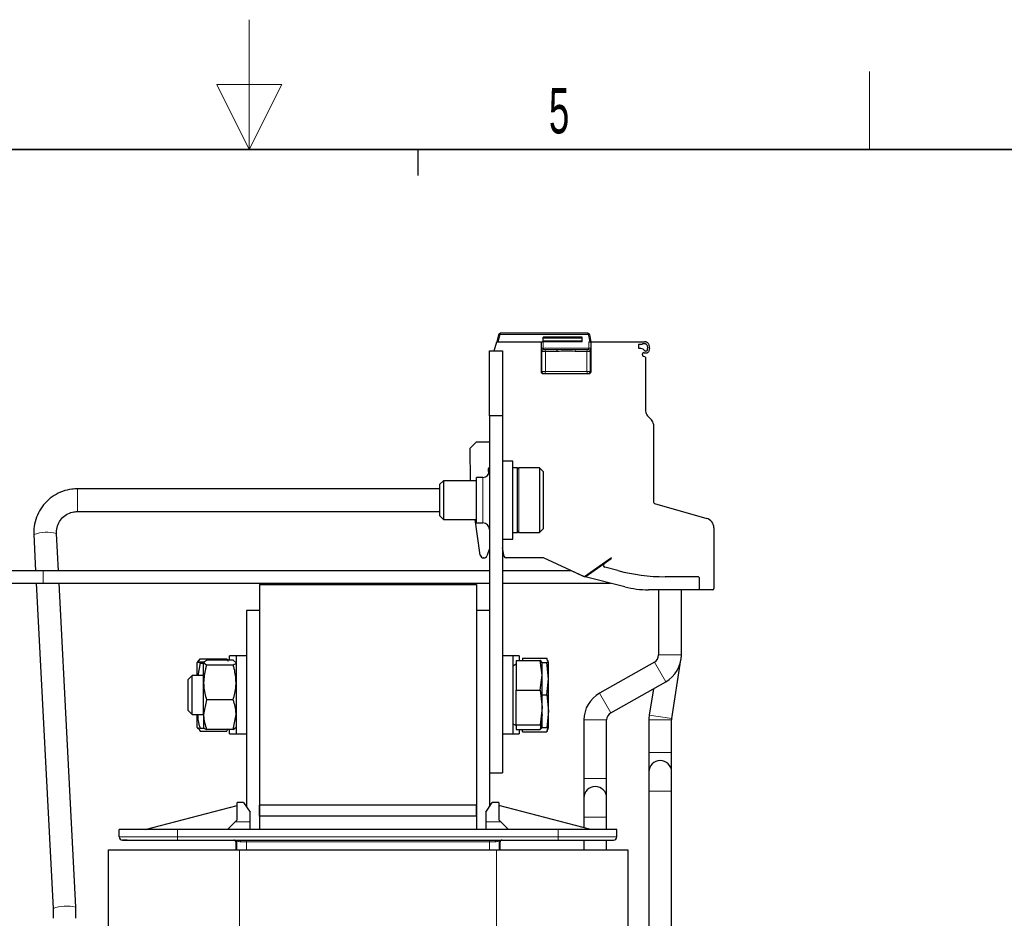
# Model space of a CAD drawing. Header units: millimetres. Extents: x 5 to 418, y 2 to 292.
# Tile 47 of 48: x 199 to 275, y 223 to 292. Entities that reach past the tile are written whole.
import ezdxf

# ---------------------------------------------------------------- set-up
doc = ezdxf.new("R2010")
doc.units = ezdxf.units.MM
doc.layers.add('SLD-0', color=7, linetype='Continuous')
doc.styles.add('SLDTEXTSTYLE0', font='TXT', dxfattribs={"width": 0.605})

msp = doc.modelspace()

# ---------------------------------------------------------------- linework, layer by layer
at = {"color": 7, "linetype": 'Continuous', "lineweight": 25}
for p, q in [((243.0714, 268.3462), (236.3123, 268.3462)), ((235.8498, 266.9962), (236.0505, 267.6962)), ((236.2161, 268.2738), (236.0505, 267.6962)), ((236.0505, 267.6962), (239.4619, 267.6962)), ((239.4619, 267.6962), (239.4619, 265.3962)), ((239.4619, 267.6962), (239.4853, 267.6962)), ((239.4853, 267.6962), (239.6369, 267.6962)), ((242.6369, 268.0462), (239.6369, 268.0462)), ((239.6369, 267.6962), (239.6369, 268.0462)), ((242.6369, 267.6962), (239.6369, 267.6962)), ((242.6369, 267.6962), (242.6369, 268.0462)), ((243.1388, 267.6962), (243.2886, 267.6962)), ((243.3119, 267.6962), (243.2192, 268.2223)), ((243.2886, 267.6962), (243.3119, 267.6962)), ((243.3119, 267.6962), (247.4369, 267.6962)), ((243.3119, 265.3962), (243.3119, 267.6962)), ((235.4869, 261.9962), (235.4869, 266.9962)), ((235.4869, 266.9962), (236.4869, 266.9962)), ((236.4869, 266.9962), (236.4869, 261.9962)), ((239.4853, 267.1962), (239.4862, 267.1013)), ((239.6482, 267.0962), (240.6474, 267.0962)), ((240.6474, 267.0962), (242.1264, 267.0962)), ((242.1264, 267.0962), (243.1257, 267.0962)), ((243.0913, 267.0962), (243.1257, 267.0962)), ((243.1307, 267.1038), (243.153, 267.0937)), ((247.2369, 267.4962), (246.9619, 267.4962)), ((246.9619, 267.4962), (246.9619, 267.1962)), ((246.9619, 267.1962), (247.1119, 267.1962)), ((247.1119, 267.1962), (247.3032, 267.145)), ((247.4369, 267.5462), (247.3235, 267.5462)), ((247.2619, 266.68), (247.2619, 266.7622)), ((247.5119, 266.519), (247.3277, 266.5861)), ((247.5119, 266.519), (247.5119, 262.3533)), ((239.6121, 265.2462), (243.1617, 265.2462)), ((236.4869, 261.9962), (235.4869, 261.9962)), ((235.4869, 261.9962), (235.4869, 234.4962)), ((236.4869, 261.9962), (236.4869, 234.4962)), ((247.6584, 261.9998), (247.9655, 261.6927)), ((248.1119, 261.3391), (248.1119, 255.3467)), ((233.9956, 259.4963), (234.4869, 259.9962)), ((234.4869, 259.9962), (235.4869, 259.9962)), ((234.0393, 256.9962), (233.9956, 259.4963)), ((237.2869, 258.4962), (236.4869, 258.4962)), ((237.2869, 252.4962), (237.2869, 258.4962)), ((235.3921, 257.8913), (235.4121, 257.4831)), ((237.6369, 257.9962), (237.2869, 257.9962)), ((237.6369, 252.9962), (237.6369, 257.9962)), ((239.3369, 257.9962), (237.7619, 257.9962)), ((239.6369, 257.6962), (239.3369, 257.9962)), ((239.3369, 257.9962), (239.3369, 252.9962)), ((231.9437, 256.9962), (231.6369, 256.6895)), ((234.4869, 256.9962), (231.9437, 256.9962)), ((231.9437, 256.9962), (231.9437, 253.9962)), ((234.9869, 257.2462), (234.4869, 257.2462)), ((234.4869, 255.4962), (234.4869, 257.2462)), ((239.6369, 257.6962), (239.6369, 253.2962)), ((231.6369, 256.3717), (203.7837, 256.3717)), ((231.6369, 256.6895), (231.6369, 254.303)), ((234.4869, 253.7462), (234.4869, 255.4962)), ((248.1844, 255.2505), (252.2186, 254.0937)), ((203.7837, 254.6217), (231.6369, 254.6217)), ((231.6369, 254.303), (231.9437, 253.9962)), ((231.9437, 253.9962), (234.4869, 253.9962)), ((234.7865, 251.2614), (234.4022, 253.9962)), ((234.4869, 253.7462), (234.9869, 253.7462)), ((239.3369, 252.9962), (239.6369, 253.2962)), ((252.7619, 253.3728), (252.7619, 248.6962)), ((200.4131, 252.8451), (200.5569, 250.0462)), ((202.3092, 250.0462), (202.1608, 252.9349)), ((236.4869, 252.4962), (237.2869, 252.4962)), ((237.2869, 252.9962), (237.6369, 252.9962)), ((237.7619, 252.9962), (239.3369, 252.9962)), ((235.4869, 251.7533), (235.2894, 251.2107)), ((236.6268, 251.165), (236.4869, 251.8229)), ((235.0545, 251.0462), (235.0341, 251.0462)), ((239.6619, 251.0462), (236.7735, 251.0462)), ((242.7982, 249.5838), (239.6619, 251.0462)), ((244.8868, 251.0462), (242.7982, 249.5838)), ((244.3171, 250.6136), (244.8635, 250.9962)), ((244.8635, 250.9962), (244.8868, 251.0462)), ((242.847, 249.5842), (244.3171, 250.6136)), ((245.3816, 250.0733), (244.3643, 250.3458)), ((201.1369, 250.0462), (197.4069, 250.0462)), ((235.4869, 250.0462), (201.1369, 250.0462)), ((241.8064, 250.0462), (236.4869, 250.0462)), ((241.8589, 250.0199), (241.8391, 250.031)), ((242.7313, 249.6131), (241.8589, 250.0199)), ((242.74, 249.6109), (242.7313, 249.6131)), ((242.847, 249.5842), (242.8115, 249.5931)), ((245.9161, 248.819), (242.847, 249.5842)), ((251.5119, 249.5962), (249.0051, 249.5962)), ((251.6619, 248.5962), (251.6619, 249.4462)), ((197.4069, 249.0962), (201.1369, 249.0962)), ((200.6057, 249.0962), (201.8924, 224.0539)), ((201.1369, 249.0962), (235.4869, 249.0962)), ((203.6401, 224.1437), (202.358, 249.0962)), ((217.7869, 248.9962), (234.4869, 248.9962)), ((217.7869, 248.9962), (217.7869, 231.9962)), ((234.4869, 248.9962), (234.4869, 231.9962)), ((236.4869, 249.0962), (244.8042, 249.0962)), ((251.6619, 248.5962), (247.7305, 248.5962)), ((248.5119, 248.5962), (248.5119, 243.5712)), ((250.2619, 243.5712), (250.2619, 248.5962)), ((252.6619, 248.5962), (251.6619, 248.5962)), ((217.7869, 246.9962), (216.7869, 246.9962)), ((216.7869, 246.9962), (216.7869, 231.8837)), ((217.7869, 246.9962), (217.7869, 230.1212)), ((235.4869, 246.9962), (234.4869, 246.9962)), ((234.4869, 246.9962), (234.4869, 230.1212)), ((235.4869, 246.9962), (235.4869, 231.8837)), ((215.9869, 243.4962), (215.4869, 243.4962)), ((215.4869, 243.1599), (215.4869, 243.4962)), ((216.7869, 243.4962), (215.9869, 243.4962)), ((215.9869, 243.4962), (215.9869, 237.4962)), ((237.2869, 243.4962), (236.4869, 243.4962)), ((237.7869, 243.4962), (237.2869, 243.4962)), ((237.2869, 243.4962), (237.2869, 237.4962)), ((237.7869, 243.4962), (237.7869, 243.1576)), ((238.0369, 243.3338), (239.8961, 243.3338)), ((238.0369, 243.3338), (238.0369, 243.1576)), ((239.9509, 243.1472), (239.8961, 243.3338)), ((213.2102, 242.9404), (212.9869, 242.9945)), ((212.9869, 241.9962), (212.9869, 242.9945)), ((213.0502, 243.1058), (212.988, 242.9982)), ((213.2102, 242.9404), (213.045, 241.9962)), ((213.0834, 243.0866), (213.2102, 243.287)), ((213.2102, 243.287), (215.2636, 243.287)), ((213.2102, 243.0485), (213.5656, 243.0485)), ((213.2102, 242.9404), (213.4869, 242.9404)), ((213.7102, 242.7917), (213.4869, 242.9758)), ((213.4869, 241.4598), (213.4869, 242.9758)), ((215.7636, 243.1599), (213.7102, 243.1599)), ((215.7636, 242.7917), (213.7102, 242.7917)), ((215.2636, 243.287), (215.3111, 243.1599)), ((215.2636, 243.287), (215.382, 243.0866)), ((215.7636, 243.1599), (215.9869, 242.9758)), ((237.5369, 242.8606), (237.2869, 242.7162)), ((237.5369, 243.1576), (239.3961, 243.1576)), ((237.5369, 243.1576), (237.5369, 240.8584)), ((239.5369, 242.008), (239.3961, 243.1576)), ((239.5369, 242.9962), (239.5297, 243.0161)), ((239.5369, 242.9962), (239.8961, 242.9962)), ((239.5369, 242.008), (239.5369, 242.9962)), ((240.0369, 241.7462), (239.8961, 242.9962)), ((240.0369, 242.9962), (239.9783, 243.1571)), ((240.0369, 241.7462), (240.0369, 242.9962)), ((248.1944, 243.0271), (243.9684, 240.6389)), ((249.5195, 238.6684), (250.233, 243.202)), ((212.5937, 241.9962), (212.2869, 241.6895)), ((213.4869, 241.9962), (212.5937, 241.9962)), ((212.5937, 240.6844), (212.5937, 241.9962)), ((239.3961, 240.8584), (239.5369, 242.008)), ((239.5369, 239.5277), (239.5369, 242.008)), ((212.2869, 240.6459), (212.2869, 241.6895)), ((213.4869, 238.9803), (213.4869, 241.4598)), ((239.8961, 240.4962), (240.0369, 241.7462)), ((240.0369, 239.2462), (240.0369, 241.7462)), ((244.8294, 239.1154), (249.0554, 241.5036)), ((212.2869, 239.303), (212.2869, 240.6459)), ((212.5937, 238.9962), (212.5937, 240.6844)), ((237.5369, 240.8584), (239.3961, 240.8584)), ((237.5369, 238.1971), (237.5369, 240.8584)), ((239.3961, 240.8584), (239.5369, 239.5277)), ((239.5369, 240.4962), (239.8961, 240.4962)), ((239.8961, 240.4962), (240.0369, 239.2462)), ((248.1101, 240.9694), (247.7908, 238.9405)), ((213.7102, 240.128), (213.4869, 238.9803)), ((215.7636, 240.128), (213.7102, 240.128)), ((239.5369, 239.5277), (239.3961, 238.1971)), ((239.5369, 238.016), (239.5369, 239.5277)), ((212.2869, 239.303), (212.5937, 238.9962)), ((212.5937, 238.9962), (213.4869, 238.9962)), ((212.9869, 237.998), (212.9869, 238.9962)), ((213.4869, 238.9803), (213.4869, 237.9962)), ((215.7636, 237.8325), (215.9869, 238.9803)), ((239.5369, 238.9845), (239.3961, 237.8349)), ((240.0369, 239.2462), (239.8961, 237.9962)), ((240.0369, 237.9962), (240.0369, 239.2462)), ((215.7636, 237.8325), (215.9869, 238.0167)), ((237.2869, 238.2762), (237.5369, 238.1319)), ((237.5369, 238.1971), (239.3961, 238.1971)), ((237.5369, 238.1971), (237.5369, 237.8349)), ((242.7619, 238.5712), (242.7619, 234.0712)), ((244.5119, 234.0712), (244.5119, 238.5712)), ((247.7619, 238.5712), (247.7619, 236.0712)), ((249.5119, 236.0712), (249.5119, 238.5712)), ((212.9869, 237.9962), (213.0502, 237.8867)), ((213.0834, 237.9059), (213.2102, 237.7054)), ((213.2102, 237.9439), (213.5656, 237.9439)), ((213.2102, 237.7054), (215.2636, 237.7054)), ((215.7636, 237.8325), (213.7102, 237.8325)), ((215.2636, 237.7054), (215.382, 237.9058)), ((215.4869, 237.4962), (215.4869, 237.8325)), ((215.4869, 237.4962), (215.9869, 237.4962)), ((215.9869, 237.4962), (216.7869, 237.4962)), ((236.4869, 237.4962), (237.2869, 237.4962)), ((237.2869, 237.4962), (237.7869, 237.4962)), ((237.5369, 237.8349), (239.3961, 237.8349)), ((237.7869, 237.8349), (237.7869, 237.4962)), ((238.0369, 237.6586), (238.0369, 237.8349)), ((238.0369, 237.6586), (239.8961, 237.6586)), ((239.5297, 237.9763), (239.5369, 237.9962)), ((239.5369, 237.9962), (239.8961, 237.9962)), ((239.9509, 237.8453), (239.8961, 237.6586)), ((239.9783, 237.8353), (240.0369, 237.9962)), ((247.7619, 236.0712), (247.7619, 234.5712)), ((249.5119, 234.5712), (249.5119, 236.0712)), ((235.4869, 234.4962), (236.4869, 234.4962)), ((247.7619, 234.5712), (247.7619, 233.0712)), ((249.5119, 233.0712), (249.5119, 234.5712)), ((242.7619, 234.0712), (242.7619, 232.5712)), ((244.5119, 232.5712), (244.5119, 234.0712)), ((247.7619, 233.0712), (247.7619, 188.1712)), ((249.5119, 188.1712), (249.5119, 233.0712)), ((208.9869, 230.1212), (216.0619, 231.9712)), ((216.0619, 230.8712), (216.0619, 232.2212)), ((216.5619, 232.2212), (216.0619, 232.2212)), ((216.5619, 232.2212), (217.0619, 231.4712)), ((217.7869, 231.1462), (217.7869, 231.9962)), ((234.4869, 231.9962), (217.7869, 231.9962)), ((234.4869, 231.1462), (234.4869, 231.9962)), ((235.2119, 231.4712), (235.7119, 232.2212)), ((236.2119, 232.2212), (235.7119, 232.2212)), ((236.2119, 232.2212), (236.2119, 230.8712)), ((243.2869, 230.1212), (236.2119, 231.9712)), ((242.7619, 232.5712), (242.7619, 231.0712)), ((244.5119, 231.0712), (244.5119, 232.5712)), ((217.0619, 230.7212), (217.0619, 231.4712)), ((235.2119, 231.4712), (235.2119, 230.7212)), ((215.9119, 230.7212), (215.3119, 230.1212)), ((216.0619, 230.8712), (215.9119, 230.7212)), ((217.0619, 230.1212), (217.0619, 230.7212)), ((234.4869, 231.1462), (217.7869, 231.1462)), ((217.7869, 231.1462), (217.7869, 230.1212)), ((234.4869, 231.1462), (234.4869, 230.1212)), ((235.2119, 230.7212), (235.2119, 230.1212)), ((236.3619, 230.7212), (236.2119, 230.8712)), ((236.9619, 230.1212), (236.3619, 230.7212)), ((242.7619, 231.0712), (242.7619, 230.2585)), ((244.5119, 230.1212), (244.5119, 231.0712)), ((206.9869, 229.5712), (206.9869, 230.1212)), ((211.4869, 230.1212), (206.9869, 230.1212)), ((240.7869, 230.1212), (211.4869, 230.1212)), ((245.2869, 230.1212), (240.7869, 230.1212)), ((245.2869, 229.5712), (245.2869, 230.1212)), ((211.4869, 229.3212), (240.7869, 229.3212)), ((215.9619, 229.1712), (215.9619, 228.5712)), ((236.3119, 228.5712), (236.3119, 229.1712)), ((242.7619, 229.3212), (242.7619, 228.5712)), ((244.5119, 228.5712), (244.5119, 229.3212)), ((206.1369, 228.5712), (206.1369, 181.6712)), ((206.1369, 228.5712), (216.2369, 228.5712)), ((216.2369, 228.5712), (236.0369, 228.5712)), ((236.0369, 228.5712), (246.1369, 228.5712)), ((246.1369, 228.5712), (246.1369, 181.6712))]:
    msp.add_line(p, q, dxfattribs=at)
at = {"color": 7, "linetype": 'Continuous', "lineweight": 18}
for p, q in [((243.0714, 268.3462), (243.0714, 268.2462)), ((236.1546, 267.6962), (236.3123, 268.2462)), ((236.3123, 268.2462), (243.0714, 268.2462)), ((239.4853, 267.6962), (239.4853, 267.1962)), ((239.6369, 267.6962), (239.6351, 267.1962)), ((242.6369, 267.9712), (239.6369, 267.9712)), ((239.6369, 267.7712), (242.6369, 267.7712)), ((243.2192, 268.2223), (243.1207, 268.2049)), ((243.1207, 268.2049), (243.2104, 267.6962)), ((243.1388, 267.1962), (243.1388, 267.6962)), ((243.2886, 267.1962), (243.2886, 267.6962)), ((239.4853, 267.1962), (239.6351, 267.1962)), ((239.4984, 266.9462), (239.5327, 266.9462)), ((239.5327, 266.9462), (239.5327, 265.3962)), ((239.5327, 266.9462), (239.634, 266.9462)), ((239.634, 266.9462), (239.7962, 266.9462)), ((243.1388, 267.1962), (239.6351, 267.1962)), ((240.6967, 266.9462), (239.7962, 266.9462)), ((239.7962, 266.9462), (239.7962, 265.3962)), ((242.9777, 266.9462), (242.0771, 266.9462)), ((242.9777, 265.3962), (242.9777, 266.9462)), ((242.9777, 266.9462), (243.1398, 266.9462)), ((243.2886, 267.1962), (243.1388, 267.1962)), ((243.1398, 266.9462), (243.2411, 266.9462)), ((243.2411, 265.3962), (243.2411, 266.9462)), ((243.2411, 266.9462), (243.2755, 266.9462)), ((239.5327, 265.3962), (239.4619, 265.3962)), ((239.634, 265.3962), (239.5327, 265.3962)), ((239.7962, 265.3962), (239.634, 265.3962)), ((239.7962, 265.3962), (242.9777, 265.3962)), ((243.1398, 265.3962), (242.9777, 265.3962)), ((243.2411, 265.3962), (243.1398, 265.3962)), ((243.3119, 265.3962), (243.2411, 265.3962)), ((237.7619, 257.9962), (237.7619, 252.9962)), ((234.9869, 255.4962), (234.9869, 257.2462)), ((203.7837, 256.3717), (203.7837, 254.6217)), ((234.9869, 253.7462), (234.9869, 255.4962)), ((201.1369, 249.0962), (201.1369, 250.0462)), ((248.5119, 243.5712), (250.2619, 243.5712)), ((248.1944, 243.0271), (249.0554, 241.5036)), ((243.9684, 240.6389), (244.8294, 239.1154)), ((247.7908, 238.9405), (249.5195, 238.6684)), ((242.7619, 238.5712), (244.5119, 238.5712)), ((247.7619, 238.5712), (249.5119, 238.5712)), ((247.7619, 236.0712), (249.5119, 236.0712)), ((242.7619, 234.0712), (244.5119, 234.0712)), ((247.7619, 233.0712), (249.5119, 233.0712)), ((217.0619, 230.7212), (215.9119, 230.7212)), ((236.3619, 230.7212), (235.2119, 230.7212)), ((242.7619, 231.0712), (244.5119, 231.0712)), ((211.4869, 229.5712), (211.4869, 230.1212)), ((240.7869, 230.1212), (240.7869, 229.5712)), ((206.9869, 229.5712), (211.4869, 229.5712)), ((211.4869, 229.3212), (211.4869, 229.5712)), ((240.7869, 229.5712), (211.4869, 229.5712)), ((216.043, 229.1712), (215.9619, 229.1712)), ((216.0476, 229.2), (216.043, 229.1712)), ((216.0476, 229.2), (216.0476, 228.5712)), ((216.7836, 229.1712), (216.3289, 229.1712)), ((235.4902, 229.1712), (216.7836, 229.1712)), ((216.7836, 229.1712), (216.7836, 228.5712)), ((235.945, 229.1712), (235.4902, 229.1712)), ((235.4902, 228.5712), (235.4902, 229.1712)), ((236.2262, 228.5712), (236.2262, 229.2)), ((236.2308, 229.1712), (236.2262, 229.2)), ((236.3119, 229.1712), (236.2308, 229.1712)), ((240.7869, 229.3212), (240.7869, 229.5712)), ((240.7869, 229.5712), (245.2869, 229.5712)), ((216.2369, 228.5712), (216.2369, 181.6712)), ((236.0369, 228.5712), (236.0369, 181.6712))]:
    msp.add_line(p, q, dxfattribs=at)
at = {"color": 7, "linetype": 'Continuous', "lineweight": 18, "flags": 128}
for points in [[(240.6474, 267.0962), (240.657, 267.0933), (240.6663, 267.0848), (240.6748, 267.0709), (240.6823, 267.0523), (240.6884, 267.0296), (240.693, 267.0036), (240.6958, 266.9755), (240.6967, 266.9462)], [(216.3289, 229.1712), (216.3271, 229.2005), (216.3217, 229.2286), (216.3131, 229.2546), (216.3014, 229.2773), (216.2872, 229.2959), (216.271, 229.3098), (216.2534, 229.3183), (216.2351, 229.3212)], [(236.0387, 229.3212), (236.0204, 229.3183), (236.0028, 229.3098), (235.9866, 229.2959), (235.9724, 229.2773), (235.9608, 229.2546), (235.9521, 229.2286), (235.9468, 229.2005), (235.945, 229.1712)]]:
    msp.add_lwpolyline(points, dxfattribs=at)
at = {"color": 7, "linetype": 'Continuous', "lineweight": 25}
for centre, radius, start, end in [((243.0714, 268.1962), 0.15, 10, 90), ((247.4369, 267.022), 0.6742, 81.774378, 90), ((247.3235, 267.4462), 0.1, 90, 150), ((247.3619, 266.7622), 0.1, 61.037052, 180), ((247.7368, 267.4396), 0.5242, 214.190974, 244.593396), ((247.7368, 267.4396), 0.6742, 241.037052, 244.593396), ((247.4369, 267.022), 0.5242, 81.774378, 90), ((247.3619, 266.68), 0.1, 180, 250), ((248.0119, 262.3533), 0.5, 180, 225), ((247.6119, 261.3391), 0.5, 0, 45), ((234.9869, 257.7462), 0.5, 270, 0), ((235.4919, 257.8962), 0.1, 92.878625, 182.80637), ((237.7619, 257.8712), 0.125, 90, 180), ((248.2119, 255.3467), 0.1, 180, 254), ((252.0119, 253.3728), 0.75, 0, 74), ((234.9869, 253.2462), 0.5, 0, 90), ((237.7619, 253.1212), 0.125, 180, 270), ((235.0341, 251.2962), 0.25, 188, 270), ((235.0545, 251.2962), 0.25, 270, 340), ((236.7735, 251.1962), 0.15, 192, 270), ((244.4031, 250.4907), 0.15, 125, 255), ((249.0051, 263.5962), 14, 255, 270), ((251.5119, 249.4462), 0.15, 0, 90), ((247.7305, 256.0962), 7.5, 256, 270), ((252.6619, 248.6962), 0.1, 270, 0), ((247.8869, 243.5712), 0.625, 299.471837, 0), ((247.8869, 243.5712), 2.375, 299.471837, 0), ((245.1369, 238.5712), 2.375, 119.471837, 180), ((245.1369, 238.5712), 0.625, 119.471837, 180), ((250.1369, 238.5712), 2.375, 171.055837, 180), ((250.1369, 238.5712), 0.625, 171.055837, 180), ((248.6369, 234.5712), 0.875, 0, 180), ((243.6369, 232.5712), 0.875, 0, 180), ((207.2369, 229.5712), 0.25, 180, 270), ((215.8119, 229.1712), 0.15, 0, 90), ((236.4619, 229.1712), 0.15, 90, 180), ((245.0369, 229.5712), 0.25, 270, 0)]:
    msp.add_arc(centre, radius, start, end, dxfattribs=at)
at = {"color": 7, "linetype": 'Continuous', "lineweight": 18}
for centre, radius, start, end in [((243.0714, 268.1962), 0.05, 10, 90), ((239.6483, 266.9463), 0.1499, 90.039174, 180.039375), ((239.6826, 266.9463), 0.1499, 90.039315, 180.039261), ((239.6614, 266.9622), 0.1357, 353.234655, 81.053292), ((243.1124, 266.9622), 0.1357, 98.946007, 186.765465), ((243.0912, 266.9463), 0.1499, 359.96074, 89.959814), ((243.1256, 266.9463), 0.1499, 359.96071, 89.960653), ((239.6826, 265.3961), 0.1499, 179.960739, 269.960694), ((239.6614, 265.3802), 0.1357, 278.946708, 6.765345), ((243.1124, 265.3802), 0.1357, 173.234655, 261.053292), ((243.0912, 265.3961), 0.1499, 270.039315, 0.039261), ((201.4293, 250.1073), 2.9207, 75.496955, 110.362842), ((215.893, 229.1712), 0.15, 359.995061, 89.99506), ((215.9008, 229.1985), 0.1468, 0.576703, 56.743946), ((214.7465, 229.2087), 2.0374, 358.945746, 3.165626), ((237.5273, 229.2087), 2.0374, 176.834374, 181.054254), ((236.373, 229.1985), 0.1468, 123.256054, 179.423297), ((236.3808, 229.1712), 0.15, 90.00494, 180.004939), ((202.9085, 221.317), 2.9198, 75.489867, 110.36634)]:
    msp.add_arc(centre, radius, start, end, dxfattribs=at)
at = {"color": 7, "linetype": 'Continuous', "lineweight": 25}
for centre, start_param, end_param in [((239.6121, 265.3962), 3.1415927, 4.712389), ((243.1617, 265.3962), 4.712389, 6.2831853)]:
    msp.add_ellipse(centre, major_axis=(0.1502, 0), ratio=0.9986295, start_param=start_param, end_param=end_param, dxfattribs=at)
for points in [[(236.2161, 268.2738), (236.2201, 268.2839), (236.228, 268.304), (236.2512, 268.3273), (236.28, 268.3432), (236.3015, 268.3452), (236.3123, 268.3462)], [(236.3123, 268.2462), (236.3123, 268.2528), (236.3123, 268.2659), (236.3123, 268.2847), (236.3123, 268.3023), (236.3123, 268.312), (236.3123, 268.3169)]]:
    msp.add_open_spline(points, degree=3, dxfattribs=at)
at = {"color": 7, "linetype": 'Continuous', "lineweight": 18}
for points in [[(236.3123, 268.3169), (236.3123, 268.3213), (236.3123, 268.33), (236.3123, 268.3391), (236.3123, 268.3451), (236.3123, 268.3459), (236.3123, 268.3462)], [(236.3123, 268.2462), (236.2997, 268.2498), (236.2745, 268.2571), (236.2427, 268.2662), (236.2205, 268.2725), (236.2176, 268.2734), (236.2161, 268.2738)], [(242.0771, 266.9462), (242.0779, 266.9659), (242.0793, 267.0052), (242.0907, 267.0548), (242.107, 267.0895), (242.12, 267.094), (242.1264, 267.0962)]]:
    msp.add_open_spline(points, degree=3, dxfattribs=at)
at = {"color": 7, "linetype": 'Continuous', "lineweight": 25}
for points, knots in [([(247.5334, 267.6893), (247.5599, 267.6826), (247.613, 267.6694), (247.6863, 267.6113), (247.757, 267.5053), (247.8038, 267.3121), (247.8021, 267.1152), (247.7537, 266.9561), (247.7034, 266.8765), (247.636, 266.8271), (247.565, 266.8059), (247.4991, 266.8095), (247.4617, 266.8248), (247.4476, 266.8305)], [0, 0, 0, 0, 0.066755, 0.1334046, 0.2244244, 0.3758442, 0.6153385, 0.6989867, 0.7832525, 0.8420545, 0.9007761, 0.9624997, 1, 1, 1, 1]), ([(239.4876, 267.1962), (239.4869, 267.1804), (239.4854, 267.148), (239.4859, 267.1147), (239.4861, 267.0977)], [0, 0, 0, 0, 0.48827461, 1, 1, 1, 1]), ([(243.1257, 267.0962), (243.1267, 267.0968), (243.1287, 267.0979), (243.1314, 267.1063), (243.1337, 267.1182), (243.136, 267.1369), (243.1382, 267.1632), (243.1386, 267.1858), (243.1388, 267.1962)], [0, 0, 0, 0, 0.1555569, 0.3024055, 0.4405568, 0.5700263, 0.8020288, 1, 1, 1, 1]), ([(243.2878, 267.0977), (243.288, 267.1147), (243.2884, 267.148), (243.287, 267.1804), (243.2863, 267.1962)], [0, 0, 0, 0, 0.511686, 1, 1, 1, 1]), ([(243.2874, 267.0944), (243.2878, 267.1107), (243.2884, 267.1434), (243.2885, 267.1786), (243.2886, 267.1962)], [0, 0, 0, 0, 0.4973924, 1, 1, 1, 1]), ([(247.5119, 267.5408), (247.5221, 267.5382), (247.5424, 267.533), (247.5737, 267.5079), (247.6109, 267.4531), (247.6488, 267.3249), (247.6533, 267.187), (247.6313, 267.0664), (247.6128, 267.0141), (247.5885, 266.98), (247.5698, 266.9646), (247.5492, 266.958), (247.5299, 266.9588), (247.518, 266.9636), (247.5119, 266.966)], [0, 0, 0, 0, 0.0442856, 0.0883509, 0.1667129, 0.3230668, 0.6497438, 0.7422619, 0.844931, 0.882061, 0.9195107, 0.9458653, 0.972227, 1, 1, 1, 1]), ([(203.7837, 256.3717), (203.6365, 256.366), (203.2459, 256.3508), (202.6248, 256.1944), (201.9637, 255.8738), (201.3878, 255.4167), (200.9235, 254.8476), (200.5963, 254.1927), (200.4159, 253.5121), (200.414, 253.0572), (200.4131, 252.8451)], [0, 0, 0, 0, 0.0808381, 0.2145146, 0.3483645, 0.4821908, 0.615965, 0.7496684, 0.8832954, 1, 1, 1, 1]), ([(202.1608, 252.9349), (202.16, 253.0048), (202.1574, 253.2411), (202.2585, 253.64), (202.5254, 254.0743), (202.9169, 254.4038), (203.3555, 254.5919), (203.6543, 254.6127), (203.7837, 254.6217)], [0, 0, 0, 0, 0.0810118, 0.2739595, 0.4674252, 0.6604627, 0.8529238, 1, 1, 1, 1]), ([(212.9869, 242.9945), (212.9871, 242.9958), (212.9903, 243.014), (213.1043, 243.0319), (213.2102, 243.0485)], [0, 0, 0, 0, 0.0702006, 1, 1, 1, 1]), ([(213.12, 243.0281), (213.1218, 243.039), (213.1362, 243.1274), (213.1756, 243.2125), (213.2102, 243.287)], [0, 0, 0, 0, 0.1233456, 1, 1, 1, 1]), ([(213.4869, 242.9758), (213.4871, 242.9802), (213.4903, 243.0423), (213.6043, 243.1033), (213.7102, 243.1599)], [0, 0, 0, 0, 0.0702006, 1, 1, 1, 1]), ([(213.7102, 242.7917), (213.6804, 242.6932), (213.549, 242.2594), (213.514, 241.8085), (213.4869, 241.4598)], [0, 0, 0, 0, 0.2269026, 1, 1, 1, 1]), ([(215.9869, 242.9758), (215.9867, 242.9714), (215.9835, 242.9093), (215.8696, 242.8483), (215.7636, 242.7917)], [0, 0, 0, 0, 0.0702006, 1, 1, 1, 1]), ([(215.9869, 241.4598), (215.9599, 241.8085), (215.9249, 242.2594), (215.7934, 242.6932), (215.7636, 242.7917)], [0, 0, 0, 0, 0.7730974, 1, 1, 1, 1]), ([(239.5369, 242.9765), (239.5211, 243.0223), (239.5002, 243.0831), (239.4167, 243.1429), (239.3961, 243.1576)], [0, 0, 0, 0, 0.7546146, 1, 1, 1, 1]), ([(240.0369, 242.9962), (240.0211, 242.9962), (240.0002, 242.9962), (239.9167, 242.9962), (239.8961, 242.9962)], [0, 0, 0, 0, 0.7546146, 1, 1, 1, 1]), ([(213.4869, 241.4598), (213.4897, 241.3497), (213.5009, 240.899), (213.6201, 240.4598), (213.7102, 240.128)], [0, 0, 0, 0, 0.2443658, 1, 1, 1, 1]), ([(215.7636, 240.128), (215.8537, 240.4598), (215.973, 240.899), (215.9842, 241.3497), (215.9869, 241.4598)], [0, 0, 0, 0, 0.7556342, 1, 1, 1, 1]), ([(215.9869, 238.9803), (215.9867, 239.0075), (215.9835, 239.395), (215.8696, 239.7748), (215.7636, 240.128)], [0, 0, 0, 0, 0.07020058, 1, 1, 1, 1]), ([(213.0117, 238.9962), (213.0347, 238.7336), (213.0658, 238.3771), (213.1801, 238.0342), (213.2102, 237.9439)], [0, 0, 0, 0, 0.7367277, 1, 1, 1, 1]), ([(213.4869, 238.9803), (213.4871, 238.953), (213.4903, 238.5655), (213.6043, 238.1857), (213.7102, 237.8325)], [0, 0, 0, 0, 0.0702006, 1, 1, 1, 1]), ([(213.4869, 238.0167), (213.4871, 238.0123), (213.4903, 237.9501), (213.6043, 237.8892), (213.7102, 237.8325)], [0, 0, 0, 0, 0.0702006, 1, 1, 1, 1]), ([(239.5369, 238.016), (239.5211, 238.0618), (239.5002, 238.1226), (239.4167, 238.1824), (239.3961, 238.1971)], [0, 0, 0, 0, 0.75461458, 1, 1, 1, 1]), ([(239.3961, 237.8349), (239.3989, 237.8368), (239.4851, 237.8965), (239.5114, 237.9572), (239.5369, 238.016)], [0, 0, 0, 0, 0.0314494, 1, 1, 1, 1]), ([(212.9869, 237.998), (212.9871, 237.9967), (212.9903, 237.9785), (213.1043, 237.9606), (213.2102, 237.9439)], [0, 0, 0, 0, 0.0702006, 1, 1, 1, 1]), ([(240.0369, 237.9962), (240.0211, 237.9962), (240.0002, 237.9962), (239.9167, 237.9962), (239.8961, 237.9962)], [0, 0, 0, 0, 0.7546146, 1, 1, 1, 1]), ([(239.9666, 237.9962), (239.9632, 237.9598), (239.9523, 237.8463), (239.9189, 237.7346), (239.8961, 237.6586)], [0, 0, 0, 0, 0.3205292, 1, 1, 1, 1]), ([(207.2369, 229.3212), (207.2937, 229.3212), (207.381, 229.3212), (207.911, 229.3212), (208.4595, 229.3212), (209.1404, 229.3212), (210.1298, 229.3212), (210.9523, 229.3212), (211.4869, 229.3212)], [0, 0, 0, 0, 0.2394568, 0.3683607, 0.5, 0.6316393, 0.7605432, 1, 1, 1, 1]), ([(207.5993, 229.3212), (207.5907, 229.3212), (207.521, 229.3212), (207.4213, 229.3212), (207.2753, 229.3212), (207.252, 229.3212), (207.2369, 229.3212)], [0, 0, 0, 0, 0.0353615, 0.2865613, 0.5380483, 1, 1, 1, 1]), ([(207.5993, 229.3212), (207.5907, 229.3212), (207.521, 229.3212), (207.4213, 229.3212), (207.2753, 229.3212), (207.252, 229.3212), (207.2369, 229.3212)], [0, 0, 0, 0, 0.0353615, 0.2865613, 0.5380483, 1, 1, 1, 1]), ([(207.5993, 229.3212), (207.5907, 229.3212), (207.521, 229.3212), (207.4213, 229.3212), (207.2753, 229.3212), (207.252, 229.3212), (207.2369, 229.3212)], [0, 0, 0, 0, 0.0353615, 0.2865613, 0.5380483, 1, 1, 1, 1]), ([(207.5993, 229.3212), (207.5907, 229.3212), (207.521, 229.3212), (207.4213, 229.3212), (207.2753, 229.3212), (207.252, 229.3212), (207.2369, 229.3212)], [0, 0, 0, 0, 0.0353615, 0.2865613, 0.5380483, 1, 1, 1, 1]), ([(240.7869, 229.3212), (241.3216, 229.3212), (242.144, 229.3212), (243.1335, 229.3212), (243.8143, 229.3212), (244.3628, 229.3212), (244.8928, 229.3212), (244.9801, 229.3212), (245.0369, 229.3212)], [0, 0, 0, 0, 0.2394568, 0.3683607, 0.5, 0.6316393, 0.7605432, 1, 1, 1, 1]), ([(201.8924, 224.0539), (201.8993, 223.8942), (201.9103, 223.6406), (201.9115, 223.3854), (201.9119, 223.2909)], [0, 0, 0, 0, 0.62989308, 1, 1, 1, 1]), ([(203.6619, 223.2909), (203.6605, 223.4706), (203.6582, 223.7557), (203.645, 224.0389), (203.6401, 224.1437)], [0, 0, 0, 0, 0.6298931, 1, 1, 1, 1])]:
    msp.add_open_spline(points, degree=3, knots=knots, dxfattribs=at)
at = {"color": 7, "linetype": 'Continuous', "lineweight": 18}
for points, knots in [([(239.4862, 267.1013), (239.487, 267.0731), (239.4887, 267.0165), (239.4923, 266.9706), (239.4956, 266.9492), (239.4974, 266.9472), (239.4984, 266.9462)], [0, 0, 0, 0, 0.324323, 0.648558, 0.8233259, 1, 1, 1, 1]), ([(239.6351, 267.1962), (239.6352, 267.1858), (239.6356, 267.1632), (239.6378, 267.1369), (239.6402, 267.1182), (239.6424, 267.1063), (239.6451, 267.0979), (239.6471, 267.0968), (239.6482, 267.0962)], [0, 0, 0, 0, 0.19791379, 0.42989738, 0.5593716, 0.69753733, 0.84440973, 1, 1, 1, 1]), ([(242.0771, 266.9462), (241.8256, 266.9638), (241.3636, 266.9959), (240.9054, 266.9618), (240.6967, 266.9462)], [0, 0, 0, 0, 0.5445261, 1, 1, 1, 1]), ([(243.2755, 266.9462), (243.2772, 266.9499), (243.2805, 266.9573), (243.2849, 267.0119), (243.2866, 267.0668), (243.2874, 267.0944)], [0, 0, 0, 0, 0.3364606, 0.6678698, 1, 1, 1, 1]), ([(216.3289, 229.1712), (216.288, 229.1777), (216.2064, 229.1905), (216.1218, 229.2446), (216.0604, 229.2471), (216.0519, 229.2157), (216.0476, 229.2)], [0, 0, 0, 0, 0.2485771, 0.4973922, 0.747256, 1, 1, 1, 1]), ([(236.2262, 229.2), (236.222, 229.2157), (236.2135, 229.247), (236.1522, 229.2448), (236.0676, 229.1902), (235.9858, 229.1775), (235.945, 229.1712)], [0, 0, 0, 0, 0.2517699, 0.5020262, 0.7514216, 1, 1, 1, 1])]:
    msp.add_open_spline(points, degree=3, knots=knots, dxfattribs=at)
at = {"layer": 'SLD-0', "color": 7, "linetype": 'Continuous', "lineweight": 18}
for p, q in [((217, 292.5), (217, 282.5)), ((219.5, 287.5), (214.5, 287.5)), ((214.5, 287.5), (217, 282.5)), ((217, 282.5), (219.5, 287.5))]:
    msp.add_line(p, q, dxfattribs=at)
at = {"layer": 'SLD-0', "lineweight": 18}
msp.add_line((264.75, 282.5), (264.75, 288.5), dxfattribs=at)
at = {"layer": 'SLD-0', "lineweight": 35}
msp.add_line((408, 282.5), (26, 282.5), dxfattribs=at)
at = {"layer": 'SLD-0'}
msp.add_line((230, 280.5), (230, 282.5), dxfattribs=at)
msp.add_line((230, 280.5), (230, 282.5), dxfattribs=at)

# ---------------------------------------------------------------- texts
at = {"layer": 'SLD-0', "insert": (240.8527, 287.243), "char_height": 3.5, "attachment_point": 2, "style": 'SLDTEXTSTYLE0'}
msp.add_mtext('5', dxfattribs=at)

doc.saveas('drawing.dxf')
